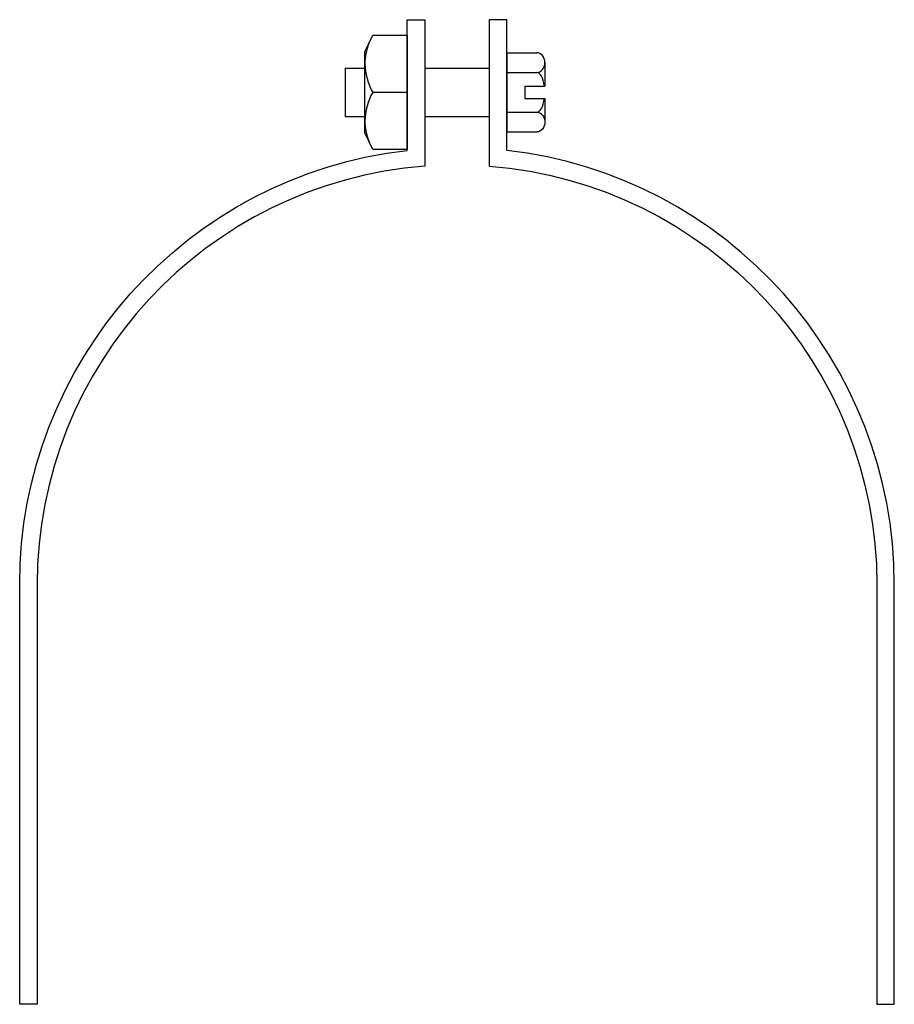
# Model space of a CAD drawing. Extents: x 11 to 205, y 30 to 249.
import ezdxf

# ---------------------------------------------------------------- set-up
doc = ezdxf.new("R2010")
doc.units = 0
doc.header["$MEASUREMENT"] = 0
doc.layers.get('0').update_dxf_attribs({"linetype": 'CONTINUOUS'})

# ---------------------------------------------------------------- blocks, each defined once
blk = doc.blocks.new('AI9-BLK1')
at = {"color": 7}
blk.add_line((4.72, 0), (-2.98, 0), dxfattribs=at)
blk.add_lwpolyline([(-2.98, -12.71), (-4.72, -8.99), (-4.72, 8.99), (-2.98, 12.71), (4.72, 12.71), (4.72, -12.71)], close=True, dxfattribs=at)
blk.add_open_spline([(-3.85, 10.85), (-4.39, 9.41), (-4.69, 7.89), (-4.72, 6.36), (-4.67, 4.13), (-4.07, 1.94), (-2.98, 0), (-4.07, -1.94), (-4.67, -4.13), (-4.72, -6.36), (-4.69, -7.89), (-4.39, -9.41), (-3.85, -10.85)], degree=3, knots=[0, 0, 0, 0, 1, 1, 1, 2, 2, 2, 3, 3, 3, 4, 4, 4, 4], dxfattribs=at)

msp = doc.modelspace()

# ---------------------------------------------------------------- linework, layer by layer
at = {"color": 7}
for p, q in [((119.02, 242), (119.02, 224.34)), ((119.02, 242), (125.71, 242)), ((127.51, 239.8), (127.51, 234.53)), ((83.07, 238.57), (87.44, 238.57)), ((83.07, 238.57), (83.07, 227.78)), ((100.76, 238.57), (115.14, 238.57)), ((119.02, 237.59), (125.71, 237.59)), ((123.02, 234.53), (123.02, 231.82)), ((123.02, 234.53), (127.51, 234.53)), ((123.02, 231.82), (127.51, 231.82)), ((127.51, 231.82), (127.51, 226.55)), ((119.02, 228.76), (125.71, 228.76)), ((83.07, 227.78), (87.44, 227.78)), ((100.76, 227.78), (115.14, 227.78)), ((119.02, 224.34), (125.71, 224.34))]:
    msp.add_line(p, q, dxfattribs=at)
for points, knots in [([(96.88, 220.25), (47.71, 214.62), (10.59, 173.01), (10.59, 123.52), (10.59, 123.52), (10.59, 30.05), (10.59, 30.05), (10.59, 30.05), (14.48, 30.05), (14.48, 30.05), (14.48, 30.05), (14.48, 123.52), (14.48, 123.52), (14.48, 172.36), (52.07, 212.96), (100.76, 216.72), (100.76, 216.72), (100.76, 249.35), (100.76, 249.35), (100.76, 249.35), (96.88, 249.35), (96.88, 249.35), (96.88, 249.35), (96.88, 220.25), (96.88, 220.25)], [0, 0, 0, 0, 1, 1, 1, 2, 2, 2, 3, 3, 3, 4, 4, 4, 5, 5, 5, 6, 6, 6, 7, 7, 7, 8, 8, 8, 8]), ([(119.02, 220.25), (168.19, 214.62), (205.31, 173.01), (205.31, 123.52), (205.31, 123.52), (205.31, 30.05), (205.31, 30.05), (205.31, 30.05), (201.42, 30.05), (201.42, 30.05), (201.42, 30.05), (201.42, 123.52), (201.42, 123.52), (201.42, 172.36), (163.83, 212.96), (115.14, 216.72), (115.14, 216.72), (115.14, 249.35), (115.14, 249.35), (115.14, 249.35), (119.02, 249.35), (119.02, 249.35), (119.02, 249.35), (119.02, 220.25), (119.02, 220.25)], [0, 0, 0, 0, 1, 1, 1, 2, 2, 2, 3, 3, 3, 4, 4, 4, 5, 5, 5, 6, 6, 6, 7, 7, 7, 8, 8, 8, 8]), ([(125.71, 237.59), (126.7, 237.59), (127.51, 238.58), (127.51, 239.8), (127.51, 241.02), (126.7, 242), (125.71, 242)], [0, 0, 0, 0, 1, 1, 1, 2, 2, 2, 2]), ([(125.71, 228.76), (126.7, 228.76), (127.51, 227.77), (127.51, 226.55), (127.51, 225.33), (126.7, 224.34), (125.71, 224.34)], [0, 0, 0, 0, 1, 1, 1, 2, 2, 2, 2])]:
    msp.add_open_spline(points, degree=3, knots=knots, dxfattribs=at)
for points in [[(127.42, 234.53), (127.18, 236.35), (126.49, 237.59), (125.71, 237.59)], [(125.71, 228.76), (126.49, 228.76), (127.18, 230), (127.42, 231.82)]]:
    msp.add_open_spline(points, degree=3, dxfattribs=at)

# ---------------------------------------------------------------- block references
msp.add_blockref('AI9-BLK1', (92.16, 233.17), dxfattribs=at)

doc.saveas('drawing.dxf')
